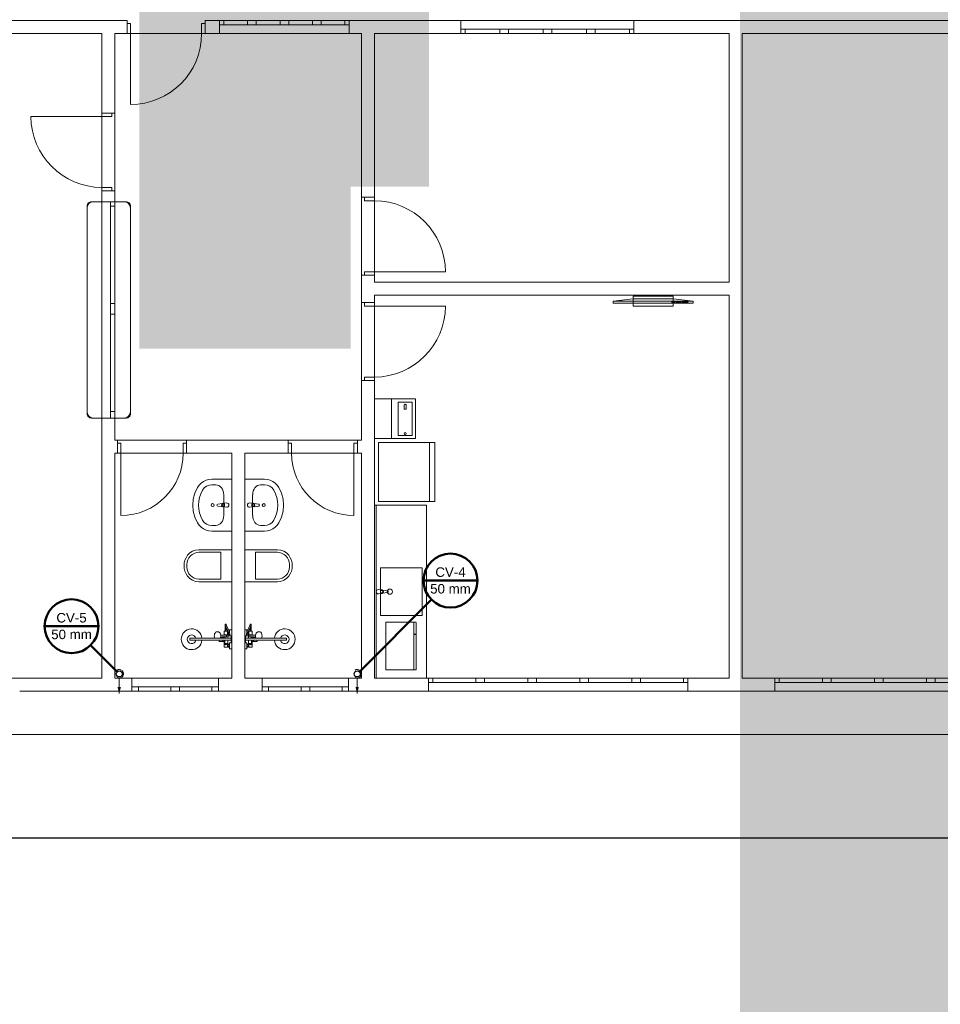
# Model space of a CAD drawing. Header units: millimetres. Extents: x -27714 to -5776, y 5810 to 9208.
# Tile 187 of 256: x -25300 to -25278, y 7075 to 7098. Entities that reach past the tile are written whole.
import ezdxf

# ---------------------------------------------------------------- set-up
doc = ezdxf.new("R2010")
doc.units = ezdxf.units.MM
doc.layers.add('CV-Condutos', color=1, linetype='Continuous', lineweight=13)
doc.layers.add('CV-Indicação coluna', color=5, linetype='Continuous', lineweight=50)
for name, color, linetype in [('HIDRO', 5, 'Continuous'), ('TEXTO', 7, 'Continuous'), ('TEXTO @ 10 (1)', 7, 'Continuous'), ('TEXTO @ 10 (2)', 7, 'Continuous'), ('TEXTO @ 100', 7, 'Continuous'), ('TEXTO @ 15', 7, 'Continuous'), ('TEXTO @ 20', 7, 'Continuous'), ('TEXTO @ 200', 7, 'Continuous'), ('TEXTO @ 25', 7, 'Continuous'), ('TEXTO @ 5', 7, 'Continuous'), ('TEXTO @ 7.5', 7, 'Continuous')]:
    doc.layers.add(name, color=color, linetype=linetype)
doc.styles.add('5', font='arial.ttf', dxfattribs={"height": 5})
doc.styles.add('Arial', font='arial.ttf')

# ---------------------------------------------------------------- blocks, each defined once
blk = doc.blocks.new('*U148')
at = {"layer": 'TEXTO @ 10 (1)', "style": '5'}
blk.add_text('PLANTA TÉRREO ESGOTO', height=50, dxfattribs=at).set_placement((-25304.028, 7024.968))
at = {"layer": 'TEXTO @ 15', "style": '5'}
blk.add_text('PLANTA TÉRREO ESGOTO', height=75, dxfattribs=at).set_placement((-25291.528, 7032.468))
blk = doc.blocks.new('SIMBOLO NOMENCLATURA')
at = {"linetype": 'Continuous'}
blk.add_line((0, 0), (250, 0), dxfattribs=at)
blk.add_circle((-30, 0), 30, dxfattribs=at)
blk = doc.blocks.new('*U151')
at = {"layer": 'TEXTO @ 10 (1)', "linetype": 'Continuous', "xscale": 2, "yscale": 2, "zscale": 2}
blk.add_blockref('SIMBOLO NOMENCLATURA', (-25312.564, 7079.25), dxfattribs=at)
at = {"layer": 'TEXTO @ 10 (2)', "linetype": 'Continuous', "xscale": 2, "yscale": 2, "zscale": 2}
blk.add_blockref('SIMBOLO NOMENCLATURA', (-25312.564, 7079.25), dxfattribs=at)
at = {"layer": 'TEXTO @ 100', "linetype": 'Continuous', "xscale": 20, "yscale": 20, "zscale": 20}
blk.add_blockref('SIMBOLO NOMENCLATURA', (-25312.564, 7079.25), dxfattribs=at)
at = {"layer": 'TEXTO @ 15', "linetype": 'Continuous', "xscale": 3, "yscale": 3, "zscale": 3}
blk.add_blockref('SIMBOLO NOMENCLATURA', (-25312.564, 7079.25), dxfattribs=at)
at = {"layer": 'TEXTO @ 20', "linetype": 'Continuous', "xscale": 4, "yscale": 4, "zscale": 4}
blk.add_blockref('SIMBOLO NOMENCLATURA', (-25312.564, 7079.25), dxfattribs=at)
at = {"layer": 'TEXTO @ 200', "linetype": 'Continuous', "xscale": 40, "yscale": 40, "zscale": 40}
blk.add_blockref('SIMBOLO NOMENCLATURA', (-25312.564, 7079.25), dxfattribs=at)
at = {"layer": 'TEXTO @ 25', "linetype": 'Continuous', "xscale": 5, "yscale": 5, "zscale": 5}
blk.add_blockref('SIMBOLO NOMENCLATURA', (-25312.564, 7079.25), dxfattribs=at)
at = {"layer": 'TEXTO @ 5', "linetype": 'Continuous'}
blk.add_blockref('SIMBOLO NOMENCLATURA', (-25312.564, 7079.25), dxfattribs=at)
at = {"layer": 'TEXTO @ 7.5', "linetype": 'Continuous', "xscale": 1.5, "yscale": 1.5, "zscale": 1.5}
blk.add_blockref('SIMBOLO NOMENCLATURA', (-25312.564, 7079.25), dxfattribs=at)
blk = doc.blocks.new('*U152')
at = {"layer": 'TEXTO @ 10 (1)', "style": '5'}
blk.add_text('PLANTA COBERTURA ESGOTO', height=50, dxfattribs=at).set_placement((-25302.364, 7094.3))
at = {"layer": 'TEXTO @ 7.5', "style": '5'}
blk.add_text('PLANTA COBERTURA ESGOTO', height=37.5, dxfattribs=at).set_placement((-25301.114, 7090.55))
blk = doc.blocks.new('*U155')
at = {"layer": 'TEXTO @ 200', "linetype": 'Continuous', "xscale": 40, "yscale": 40, "zscale": 40}
blk.add_blockref('SIMBOLO NOMENCLATURA', (-23654.527, 7584.979), dxfattribs=at)
blk = doc.blocks.new('*U159')
at = {"layer": 'TEXTO @ 200', "linetype": 'Continuous', "xscale": 40, "yscale": 40, "zscale": 40}
blk.add_blockref('SIMBOLO NOMENCLATURA', (-23783.068, 7189.489), dxfattribs=at)

msp = doc.modelspace()

# ---------------------------------------------------------------- hatches: boundary and pattern name
at = {"layer": 'CV-Condutos', "linetype": 'Continuous'}
for points in [[(-25297.2793, 7082.587), (-25297.2405, 7082.7319), (-25297.3181, 7082.7319)], [(-25291.7793, 7082.587), (-25291.7405, 7082.7319), (-25291.8181, 7082.7319)]]:
    msp.add_hatch(color=256, dxfattribs=at).paths.add_polyline_path(points)

# ---------------------------------------------------------------- linework, layer by layer
at = {"color": 7, "linetype": 'Continuous', "lineweight": 0}
for p, q in [((-25297.0948, 7098.137), (-25305.3784, 7098.137)), ((-25297.0948, 7098.137), (-25297.1688, 7098.137)), ((-25297.0948, 7097.837), (-25297.0948, 7098.137)), ((-25297.0948, 7098.137), (-25297.0948, 7097.837)), ((-25297.0148, 7098.067), (-25297.0948, 7098.067)), ((-25297.0148, 7098.067), (-25297.0148, 7096.197)), ((-25295.2948, 7098.067), (-25295.3748, 7098.067)), ((-25295.3748, 7098.067), (-25295.3748, 7097.837)), ((-25295.2948, 7097.837), (-25295.2948, 7098.137)), ((-25295.2948, 7097.837), (-25295.2948, 7098.137)), ((-25277.8155, 7098.137), (-25295.2948, 7098.137)), ((-25294.9619, 7098.137), (-25294.9619, 7097.837)), ((-25294.9619, 7098.137), (-25294.9619, 7097.837)), ((-25291.9619, 7098.037), (-25294.9619, 7098.037)), ((-25294.8619, 7098.137), (-25294.8619, 7098.037)), ((-25294.3119, 7098.037), (-25294.3119, 7098.137)), ((-25294.1119, 7098.137), (-25294.1119, 7098.037)), ((-25293.5619, 7098.037), (-25293.5619, 7098.137)), ((-25293.3619, 7098.137), (-25293.3619, 7098.037)), ((-25292.8119, 7098.037), (-25292.8119, 7098.137)), ((-25292.6119, 7098.137), (-25292.6119, 7098.037)), ((-25292.0619, 7098.037), (-25292.0619, 7098.137)), ((-25291.9619, 7098.137), (-25291.9619, 7097.837)), ((-25291.9619, 7098.137), (-25291.9619, 7097.837)), ((-25289.3819, 7097.837), (-25289.3819, 7098.137)), ((-25289.3819, 7097.837), (-25289.3819, 7098.137)), ((-25285.3819, 7097.937), (-25289.3819, 7097.937)), ((-25289.2819, 7097.837), (-25289.2819, 7097.937)), ((-25288.4819, 7097.937), (-25288.4819, 7097.837)), ((-25288.2819, 7097.837), (-25288.2819, 7097.937)), ((-25287.4819, 7097.937), (-25287.4819, 7097.837)), ((-25287.2819, 7097.837), (-25287.2819, 7097.937)), ((-25286.4819, 7097.937), (-25286.4819, 7097.837)), ((-25286.2819, 7097.837), (-25286.2819, 7097.937)), ((-25285.4819, 7097.937), (-25285.4819, 7097.837)), ((-25285.3819, 7097.837), (-25285.3819, 7098.137)), ((-25285.3819, 7097.837), (-25285.3819, 7098.137)), ((-25297.6793, 7097.837), (-25297.6793, 7095.92)), ((-25297.3793, 7096), (-25297.3793, 7097.837)), ((-25297.0948, 7097.837), (-25297.1688, 7097.837)), ((-25295.3737, 7097.837), (-25291.9619, 7097.837)), ((-25295.2948, 7097.837), (-25295.2208, 7097.837)), ((-25291.3793, 7093.9715), (-25291.3793, 7097.837)), ((-25289.3819, 7097.837), (-25283.1793, 7097.837)), ((-25282.8793, 7097.837), (-25282.0793, 7097.837)), ((-25282.8793, 7095.437), (-25282.8793, 7097.837)), ((-25281.0024, 7097.837), (-25278.6024, 7097.837)), ((-25297.4493, 7095.92), (-25299.3193, 7095.92)), ((-25297.6793, 7096), (-25297.6793, 7096.074)), ((-25297.6793, 7096), (-25297.3793, 7096)), ((-25297.6793, 7096), (-25297.3793, 7096)), ((-25297.4493, 7095.92), (-25297.4493, 7096)), ((-25297.3793, 7096), (-25297.3793, 7096.074)), ((-25297.4493, 7094.28), (-25297.6793, 7094.28)), ((-25297.6793, 7094.28), (-25297.6793, 7093.9497)), ((-25297.6793, 7094.2), (-25297.6793, 7094.126)), ((-25297.6793, 7094.2), (-25297.3793, 7094.2)), ((-25297.6793, 7094.2), (-25297.3793, 7094.2)), ((-25297.4493, 7094.2), (-25297.4493, 7094.28)), ((-25297.3793, 7094.2), (-25297.3793, 7094.126)), ((-25291.6793, 7094.0515), (-25291.6793, 7094.1255)), ((-25291.3793, 7094.0515), (-25291.3793, 7094.1255)), ((-25282.8793, 7091.7426), (-25282.8793, 7094.1426)), ((-25297.88, 7093.9507), (-25297.16, 7093.9507)), ((-25297.3793, 7093.9497), (-25297.6793, 7093.9497)), ((-25297.3793, 7093.9497), (-25297.6793, 7093.9497)), ((-25297.6793, 7093.9497), (-25297.6793, 7082.937)), ((-25297.4793, 7088.9497), (-25297.4793, 7093.9497)), ((-25297.3793, 7093.8497), (-25297.4793, 7093.8497)), ((-25291.3793, 7094.0515), (-25291.6793, 7094.0515)), ((-25291.3793, 7094.0515), (-25291.6793, 7094.0515)), ((-25291.6093, 7094.0515), (-25291.6093, 7093.9715)), ((-25291.6093, 7093.9715), (-25291.3793, 7093.9715)), ((-25298.02, 7093.8107), (-25298.02, 7089.0907)), ((-25297.02, 7093.8107), (-25297.02, 7089.0907)), ((-25291.6793, 7092.2515), (-25291.6793, 7092.1775)), ((-25291.3793, 7092.2515), (-25291.6793, 7092.2515)), ((-25291.6793, 7091.6171), (-25291.6793, 7092.2515)), ((-25291.3793, 7092.2515), (-25291.6793, 7092.2515)), ((-25289.7393, 7092.3315), (-25291.6093, 7092.3315)), ((-25291.6093, 7092.3315), (-25291.6093, 7092.2515)), ((-25291.3793, 7092.2515), (-25291.3793, 7092.1775)), ((-25291.3793, 7091.787), (-25291.3793, 7091.5371)), ((-25297.4793, 7091.5997), (-25297.3793, 7091.5997)), ((-25291.6793, 7091.6171), (-25291.6793, 7091.6911)), ((-25291.3793, 7091.6171), (-25291.6793, 7091.6171)), ((-25291.3793, 7091.6171), (-25291.6793, 7091.6171)), ((-25291.6093, 7091.5371), (-25291.6093, 7091.6171)), ((-25291.3793, 7091.6171), (-25291.3793, 7091.6911)), ((-25285.4032, 7091.7018), (-25285.866, 7091.6518)), ((-25285.866, 7091.6518), (-25285.866, 7091.6018)), ((-25285.866, 7091.6518), (-25284.0149, 7091.6518)), ((-25285.866, 7091.6018), (-25284.0149, 7091.6018)), ((-25284.4777, 7091.7675), (-25285.4032, 7091.7675)), ((-25285.4032, 7091.7675), (-25285.4032, 7091.5361)), ((-25284.4777, 7091.7018), (-25285.4032, 7091.7018)), ((-25284.5085, 7091.6218), (-25284.5085, 7091.6343)), ((-25284.5085, 7091.6343), (-25284.4468, 7091.6343)), ((-25284.4468, 7091.6218), (-25284.5085, 7091.6218)), ((-25284.4777, 7091.5361), (-25284.4777, 7091.7675)), ((-25284.0149, 7091.6518), (-25284.4777, 7091.7018)), ((-25284.4468, 7091.6343), (-25284.4468, 7091.6218)), ((-25284.416, 7091.6218), (-25284.416, 7091.6343)), ((-25284.416, 7091.6343), (-25284.2926, 7091.6343)), ((-25284.2926, 7091.6218), (-25284.416, 7091.6218)), ((-25284.2926, 7091.6343), (-25284.2926, 7091.6218)), ((-25284.2617, 7091.6218), (-25284.2617, 7091.6343)), ((-25284.2617, 7091.6343), (-25284.1383, 7091.6343)), ((-25284.1383, 7091.6218), (-25284.2617, 7091.6218)), ((-25284.1383, 7091.6343), (-25284.1383, 7091.6218)), ((-25284.0149, 7091.6018), (-25284.0149, 7091.6518)), ((-25297.3793, 7091.3497), (-25297.4793, 7091.3497)), ((-25289.7393, 7091.5371), (-25291.6093, 7091.5371)), ((-25285.4032, 7091.5361), (-25284.4777, 7091.5361)), ((-25291.6793, 7089.8171), (-25291.6793, 7089.7431)), ((-25291.3793, 7089.8171), (-25291.6793, 7089.8171)), ((-25291.3793, 7089.8171), (-25291.6793, 7089.8171)), ((-25291.6093, 7089.8171), (-25291.6093, 7089.8971)), ((-25291.6093, 7089.8971), (-25291.3793, 7089.8971)), ((-25291.3793, 7089.8171), (-25291.3793, 7089.7431)), ((-25297.4793, 7089.0997), (-25297.3793, 7089.0997)), ((-25297.16, 7088.9507), (-25297.88, 7088.9507)), ((-25297.3793, 7088.9497), (-25297.6793, 7088.9497)), ((-25297.3793, 7088.9497), (-25297.6793, 7088.9497)), ((-25297.3205, 7088.437), (-25297.3793, 7088.437)), ((-25297.3205, 7088.437), (-25297.3793, 7088.437)), ((-25297.3205, 7088.137), (-25297.3205, 7088.437)), ((-25297.3205, 7088.137), (-25297.3205, 7088.437)), ((-25297.2405, 7088.367), (-25297.3205, 7088.367)), ((-25297.2405, 7088.367), (-25297.2405, 7086.697)), ((-25295.7205, 7088.367), (-25295.8005, 7088.367)), ((-25295.8005, 7088.367), (-25295.8005, 7088.137)), ((-25295.7205, 7088.437), (-25295.6465, 7088.437)), ((-25295.7205, 7088.137), (-25295.7205, 7088.437)), ((-25295.7205, 7088.137), (-25295.7205, 7088.437)), ((-25293.3759, 7088.437), (-25295.7205, 7088.437)), ((-25293.3749, 7088.437), (-25293.4489, 7088.437)), ((-25293.3749, 7088.137), (-25293.3749, 7088.437)), ((-25293.3749, 7088.137), (-25293.3749, 7088.437)), ((-25293.3749, 7088.367), (-25293.2949, 7088.367)), ((-25293.2949, 7088.367), (-25293.2949, 7088.137)), ((-25291.8549, 7088.367), (-25291.7749, 7088.367)), ((-25291.8549, 7088.367), (-25291.8549, 7086.697)), ((-25291.7749, 7088.437), (-25291.7009, 7088.437)), ((-25291.7749, 7088.137), (-25291.7749, 7088.437)), ((-25291.7749, 7088.137), (-25291.7749, 7088.437)), ((-25289.987, 7088.3818), (-25291.287, 7088.3818)), ((-25291.287, 7088.3818), (-25291.287, 7087.0218)), ((-25290.107, 7087.0218), (-25290.107, 7088.3818)), ((-25289.987, 7087.0218), (-25289.987, 7088.3818)), ((-25297.3205, 7088.137), (-25297.3793, 7088.137)), ((-25297.2405, 7088.137), (-25297.3793, 7088.137)), ((-25295.8005, 7088.137), (-25294.6793, 7088.137)), ((-25295.7205, 7088.137), (-25295.6465, 7088.137)), ((-25293.3749, 7088.137), (-25293.4489, 7088.137)), ((-25291.6793, 7088.137), (-25291.8549, 7088.137)), ((-25291.7749, 7088.137), (-25291.7009, 7088.137)), ((-25291.287, 7087.0218), (-25289.987, 7087.0218)), ((-25291.3793, 7082.937), (-25291.3793, 7086.937)), ((-25290.1793, 7086.937), (-25291.3793, 7086.937)), ((-25291.3393, 7082.937), (-25291.3393, 7086.937)), ((-25290.1793, 7082.937), (-25290.1793, 7086.937)), ((-25290.4291, 7084.2301), (-25291.1163, 7084.2301)), ((-25291.1163, 7084.2301), (-25291.1163, 7083.1301)), ((-25291.1163, 7084.2301), (-25290.4291, 7084.2301)), ((-25291.1163, 7084.2301), (-25291.1163, 7083.1301)), ((-25290.4698, 7084.2301), (-25290.4698, 7083.1301)), ((-25290.4269, 7084.2299), (-25290.4291, 7084.2301)), ((-25290.4291, 7084.2301), (-25290.4263, 7084.2298)), ((-25290.4247, 7084.2293), (-25290.4269, 7084.2299)), ((-25290.4263, 7084.2298), (-25290.4235, 7084.2288)), ((-25290.4227, 7084.2283), (-25290.4247, 7084.2293)), ((-25290.4235, 7084.2288), (-25290.4211, 7084.2272)), ((-25290.4209, 7084.2269), (-25290.4227, 7084.2283)), ((-25290.4211, 7084.2272), (-25290.4191, 7084.225)), ((-25290.4193, 7084.2252), (-25290.4209, 7084.2269)), ((-25290.418, 7084.2233), (-25290.4193, 7084.2252)), ((-25290.4191, 7084.225), (-25290.4175, 7084.2224)), ((-25290.417, 7084.2211), (-25290.418, 7084.2233)), ((-25290.4175, 7084.2224), (-25290.4166, 7084.2195)), ((-25290.4165, 7084.2188), (-25290.417, 7084.2211)), ((-25290.4166, 7084.2195), (-25290.4163, 7084.2165)), ((-25290.4163, 7084.2165), (-25290.4165, 7084.2188)), ((-25290.4163, 7083.1438), (-25290.4163, 7084.2165)), ((-25290.4163, 7084.2165), (-25290.4163, 7083.9543)), ((-25290.4163, 7083.9543), (-25290.4698, 7083.9543)), ((-25290.4163, 7083.9452), (-25290.4698, 7083.9452)), ((-25290.4163, 7083.9452), (-25290.4163, 7083.1438)), ((-25290.4263, 7083.1305), (-25290.4235, 7083.1315)), ((-25290.4247, 7083.131), (-25290.4227, 7083.132)), ((-25290.4235, 7083.1315), (-25290.4211, 7083.1331)), ((-25290.4227, 7083.132), (-25290.4209, 7083.1333)), ((-25290.4211, 7083.1331), (-25290.4191, 7083.1353)), ((-25290.4209, 7083.1333), (-25290.4193, 7083.135)), ((-25290.4193, 7083.135), (-25290.418, 7083.137)), ((-25290.4191, 7083.1353), (-25290.4175, 7083.1379)), ((-25290.418, 7083.137), (-25290.417, 7083.1391)), ((-25290.4175, 7083.1379), (-25290.4166, 7083.1408)), ((-25290.417, 7083.1391), (-25290.4165, 7083.1414)), ((-25290.4166, 7083.1408), (-25290.4163, 7083.1438)), ((-25290.4165, 7083.1414), (-25290.4163, 7083.1438)), ((-25297.6793, 7082.937), (-25306.6793, 7082.937)), ((-25294.6793, 7082.937), (-25297.3793, 7082.937)), ((-25296.9867, 7082.637), (-25296.9867, 7082.937)), ((-25296.9867, 7082.637), (-25296.9867, 7082.937)), ((-25294.9867, 7082.637), (-25294.9867, 7082.937)), ((-25294.9867, 7082.637), (-25294.9867, 7082.937)), ((-25293.9761, 7082.637), (-25293.9761, 7082.937)), ((-25291.9761, 7082.937), (-25293.9761, 7082.937)), ((-25293.9761, 7082.637), (-25293.9761, 7082.937)), ((-25291.9761, 7082.637), (-25291.9761, 7082.937)), ((-25291.9761, 7082.637), (-25291.9761, 7082.937)), ((-25290.1793, 7082.937), (-25291.3793, 7082.937)), ((-25291.1163, 7083.1301), (-25290.4291, 7083.1301)), ((-25291.1163, 7083.1301), (-25290.4291, 7083.1301)), ((-25290.4291, 7083.1301), (-25290.4263, 7083.1305)), ((-25290.4291, 7083.1301), (-25290.4269, 7083.1303)), ((-25290.4269, 7083.1303), (-25290.4247, 7083.131)), ((-25290.134, 7082.937), (-25290.134, 7082.637)), ((-25290.134, 7082.937), (-25284.134, 7082.937)), ((-25290.134, 7082.937), (-25290.134, 7082.637)), ((-25290.034, 7082.937), (-25290.034, 7082.837)), ((-25289.034, 7082.837), (-25289.034, 7082.937)), ((-25288.834, 7082.937), (-25288.834, 7082.837)), ((-25287.834, 7082.837), (-25287.834, 7082.937)), ((-25287.634, 7082.937), (-25287.634, 7082.837)), ((-25286.634, 7082.837), (-25286.634, 7082.937)), ((-25286.434, 7082.937), (-25286.434, 7082.837)), ((-25285.434, 7082.837), (-25285.434, 7082.937)), ((-25285.234, 7082.937), (-25285.234, 7082.837)), ((-25284.234, 7082.837), (-25284.234, 7082.937)), ((-25284.134, 7082.937), (-25284.134, 7082.637)), ((-25284.134, 7082.937), (-25284.134, 7082.637)), ((-25276.1239, 7082.937), (-25282.8793, 7082.937)), ((-25282.1239, 7082.937), (-25282.1239, 7082.637)), ((-25282.1239, 7082.937), (-25282.1239, 7082.637)), ((-25282.0239, 7082.937), (-25282.0239, 7082.837)), ((-25281.0239, 7082.837), (-25281.0239, 7082.937)), ((-25280.8239, 7082.937), (-25280.8239, 7082.837)), ((-25279.8239, 7082.837), (-25279.8239, 7082.937)), ((-25279.6239, 7082.937), (-25279.6239, 7082.837)), ((-25278.6239, 7082.837), (-25278.6239, 7082.937)), ((-25278.4239, 7082.937), (-25278.4239, 7082.837)), ((-25296.9867, 7082.737), (-25294.9867, 7082.737)), ((-25296.8367, 7082.737), (-25296.8367, 7082.637)), ((-25296.0867, 7082.637), (-25296.0867, 7082.737)), ((-25295.8867, 7082.737), (-25295.8867, 7082.637)), ((-25295.1367, 7082.637), (-25295.1367, 7082.737)), ((-25291.9761, 7082.737), (-25293.9761, 7082.737)), ((-25293.8261, 7082.637), (-25293.8261, 7082.737)), ((-25293.0761, 7082.737), (-25293.0761, 7082.637)), ((-25292.8761, 7082.637), (-25292.8761, 7082.737)), ((-25292.1261, 7082.737), (-25292.1261, 7082.637)), ((-25284.134, 7082.837), (-25290.134, 7082.837)), ((-25276.1239, 7082.837), (-25282.1239, 7082.837)), ((-25296.9867, 7082.637), (-25293.9761, 7082.637)), ((-25291.9761, 7082.637), (-25293.9761, 7082.637)), ((-25290.134, 7082.637), (-25284.134, 7082.637))]:
    msp.add_line(p, q, dxfattribs=at)
at = {"color": 83, "linetype": 'Continuous', "lineweight": 0}
for points in [[(-25306.6793, 7097.837), (-25306.6793, 7082.937), (-25297.6793, 7082.937), (-25297.6793, 7097.837)], [(-25297.3793, 7097.837), (-25297.3793, 7088.437), (-25291.6793, 7088.437), (-25291.6793, 7097.837)], [(-25291.3793, 7097.837), (-25291.3793, 7092.087), (-25283.1793, 7092.087), (-25283.1793, 7097.837)], [(-25282.8793, 7097.837), (-25282.8793, 7082.937), (-25275.4793, 7082.937), (-25275.4793, 7097.837)], [(-25291.3793, 7091.787), (-25291.3793, 7082.937), (-25283.1793, 7082.937), (-25283.1793, 7091.787)], [(-25297.3793, 7088.137), (-25297.3793, 7082.937), (-25294.6793, 7082.937), (-25294.6793, 7088.137)], [(-25294.3793, 7088.137), (-25294.3793, 7082.937), (-25291.6793, 7082.937), (-25291.6793, 7088.137)]]:
    msp.add_lwpolyline(points, close=True, dxfattribs=at)
at = {"color": 7, "linetype": 'Continuous', "lineweight": 0}
for points in [[(-25300.1784, 7097.837), (-25297.6793, 7097.837)], [(-25297.3793, 7097.837), (-25297.0148, 7097.837)], [(-25291.9619, 7097.837), (-25291.6793, 7097.837)], [(-25291.6793, 7097.837), (-25291.6793, 7094.0515)], [(-25291.3793, 7097.837), (-25289.3819, 7097.837)], [(-25283.1793, 7097.837), (-25283.1793, 7092.087)], [(-25282.8793, 7097.837), (-25277.7355, 7097.837)], [(-25282.8793, 7082.937), (-25282.8793, 7097.837)], [(-25297.3793, 7093.9497), (-25297.3793, 7094.2)], [(-25297.3793, 7088.437), (-25297.3793, 7093.9497)], [(-25291.3793, 7092.087), (-25291.3793, 7092.3315)], [(-25283.1793, 7092.087), (-25291.3793, 7092.087)], [(-25291.3793, 7091.787), (-25283.1793, 7091.787)], [(-25283.1793, 7091.787), (-25283.1793, 7082.937)], [(-25291.6793, 7089.8171), (-25291.6793, 7088.437)], [(-25291.3793, 7082.937), (-25291.3793, 7089.8971)], [(-25291.6793, 7088.437), (-25291.7749, 7088.437)], [(-25297.3793, 7082.937), (-25297.3793, 7088.137)], [(-25294.6793, 7088.137), (-25294.6793, 7082.937)], [(-25294.3793, 7082.937), (-25294.3793, 7088.137)], [(-25294.3793, 7088.137), (-25293.2949, 7088.137)], [(-25291.6793, 7088.137), (-25291.6793, 7082.937)], [(-25293.9761, 7082.937), (-25294.3793, 7082.937)], [(-25291.6793, 7082.937), (-25291.9761, 7082.937)], [(-25290.134, 7082.937), (-25291.3793, 7082.937)], [(-25283.1793, 7082.937), (-25284.134, 7082.937)], [(-25230.7793, 7082.637), (-25230.7793, 7081.637), (-25306.9793, 7081.637), (-25306.9793, 7082.637)], [(-25299.5793, 7082.637), (-25296.9867, 7082.637)], [(-25291.9761, 7082.637), (-25290.134, 7082.637)], [(-25284.134, 7082.637), (-25276.1239, 7082.637)]]:
    msp.add_lwpolyline(points, dxfattribs=at)
at = {"color": 83, "linetype": 'Continuous', "lineweight": 0}
msp.add_lwpolyline([(-25298.02, 7093.8507), (-25298.02, 7089.0507, 0.4142136), (-25297.92, 7088.9507), (-25297.92, 7088.9507), (-25297.12, 7088.9507, 0.4142136), (-25297.02, 7089.0507), (-25297.02, 7089.0507), (-25297.02, 7093.8507, 0.4142136), (-25297.12, 7093.9507), (-25297.12, 7093.9507), (-25297.92, 7093.9507, 0.4142136), (-25298.02, 7093.8507), (-25298.02, 7093.8507)], format="xyb", dxfattribs=at)
for centre in [(-25297.2793, 7083.037), (-25291.7793, 7083.037)]:
    msp.add_circle(centre, 0.071)
at = {"color": 7, "linetype": 'Continuous', "lineweight": 0}
for centre, radius, start, end in [((-25297.0148, 7097.837), 1.64, 270, 0), ((-25297.6793, 7095.92), 1.64, 180, 270), ((-25297.88, 7093.8107), 0.14, 90, 180), ((-25297.16, 7093.8107), 0.14, 0, 90), ((-25291.3793, 7092.3315), 1.64, 0, 90), ((-25291.3793, 7091.5371), 1.64, 270, 0), ((-25297.88, 7089.0907), 0.14, 180, 270), ((-25297.16, 7089.0907), 0.14, 270, 0), ((-25297.2405, 7088.137), 1.44, 270, 0), ((-25291.8549, 7088.137), 1.44, 180, 270)]:
    msp.add_arc(centre, radius, start, end, dxfattribs=at)
at = {"layer": 'CV-Condutos'}
for points in [[(-25297.3293, 7082.9504), (-25297.3153, 7082.9437), (-25297.3005, 7082.9393), (-25297.2851, 7082.9372), (-25297.2696, 7082.9375), (-25297.2543, 7082.9402), (-25297.2397, 7082.9452), (-25297.226, 7082.9524), (-25297.2135, 7082.9617), (-25297.2027, 7082.9727), (-25297.1937, 7082.9853), (-25297.1867, 7082.9992), (-25297.182, 7083.0139), (-25297.1796, 7083.0293), (-25297.1796, 7083.0448), (-25297.182, 7083.0601), (-25297.1867, 7083.0748), (-25297.1937, 7083.0887), (-25297.2027, 7083.1013), (-25297.2135, 7083.1123), (-25297.226, 7083.1216), (-25297.2397, 7083.1288), (-25297.2543, 7083.1338), (-25297.2696, 7083.1365), (-25297.2851, 7083.1368), (-25297.3005, 7083.1347), (-25297.3153, 7083.1303), (-25297.3293, 7083.1236)], [(-25291.8293, 7082.9504), (-25291.8153, 7082.9437), (-25291.8005, 7082.9393), (-25291.7851, 7082.9372), (-25291.7696, 7082.9375), (-25291.7543, 7082.9402), (-25291.7397, 7082.9452), (-25291.726, 7082.9524), (-25291.7135, 7082.9617), (-25291.7027, 7082.9727), (-25291.6937, 7082.9853), (-25291.6867, 7082.9992), (-25291.682, 7083.0139), (-25291.6796, 7083.0293), (-25291.6796, 7083.0448), (-25291.682, 7083.0601), (-25291.6867, 7083.0748), (-25291.6937, 7083.0887), (-25291.7027, 7083.1013), (-25291.7135, 7083.1123), (-25291.726, 7083.1216), (-25291.7397, 7083.1288), (-25291.7543, 7083.1338), (-25291.7696, 7083.1365), (-25291.7851, 7083.1368), (-25291.8005, 7083.1347), (-25291.8153, 7083.1303), (-25291.8293, 7083.1236)], [(-25297.2793, 7082.937), (-25297.2793, 7082.587)], [(-25291.7793, 7082.937), (-25291.7793, 7082.587)]]:
    msp.add_lwpolyline(points, dxfattribs=at)
at = {"layer": 'CV-Indicação coluna'}
for p, q in [((-25290.2464, 7085.1934), (-25288.9993, 7085.1934)), ((-25290.0638, 7084.7525), (-25291.7291, 7083.0872)), ((-25299.0048, 7084.1389), (-25297.7576, 7084.1389)), ((-25297.9402, 7083.6979), (-25297.3295, 7083.0872))]:
    msp.add_line(p, q, dxfattribs=at)
for centre in [(-25289.6228, 7085.1934), (-25298.3812, 7084.1389)]:
    msp.add_circle(centre, 0.6236, dxfattribs=at)
at = {"layer": 'HIDRO', "linetype": 'Continuous', "lineweight": 0}
for p, q in [((-25290.4331, 7089.3914), (-25291.3793, 7089.3914)), ((-25291.3793, 7089.3914), (-25291.3793, 7088.4738)), ((-25290.9824, 7089.3914), (-25290.9824, 7088.4738)), ((-25290.83, 7089.3152), (-25290.83, 7088.55)), ((-25290.5093, 7089.3152), (-25290.83, 7089.3152)), ((-25290.5093, 7088.55), (-25290.5093, 7089.3152)), ((-25290.4331, 7088.4738), (-25290.4331, 7089.3914)), ((-25290.6893, 7089.2592), (-25290.6924, 7089.2494)), ((-25290.6924, 7089.2494), (-25290.6924, 7089.1536)), ((-25290.6924, 7089.1536), (-25290.647, 7089.1536)), ((-25290.6812, 7089.2662), (-25290.6893, 7089.2592)), ((-25290.6697, 7089.2687), (-25290.6812, 7089.2662)), ((-25290.6582, 7089.2662), (-25290.6697, 7089.2687)), ((-25290.6501, 7089.2592), (-25290.6582, 7089.2662)), ((-25290.647, 7089.2494), (-25290.6501, 7089.2592)), ((-25290.647, 7089.1536), (-25290.647, 7089.2494)), ((-25291.3793, 7088.4738), (-25290.4331, 7088.4738)), ((-25290.83, 7088.55), (-25290.5093, 7088.55)), ((-25295.3861, 7087.448), (-25295.3312, 7087.486)), ((-25295.3312, 7087.486), (-25295.2702, 7087.514)), ((-25295.2702, 7087.514), (-25295.2049, 7087.5312)), ((-25295.2049, 7087.5312), (-25295.1375, 7087.537)), ((-25295.1375, 7087.537), (-25294.6793, 7087.537)), ((-25294.6793, 7087.537), (-25294.6793, 7086.337)), ((-25293.9211, 7087.537), (-25294.3793, 7087.537)), ((-25294.3793, 7087.537), (-25294.3793, 7086.337)), ((-25293.8537, 7087.5312), (-25293.9211, 7087.537)), ((-25293.7884, 7087.514), (-25293.8537, 7087.5312)), ((-25293.7273, 7087.486), (-25293.7884, 7087.514)), ((-25293.6725, 7087.448), (-25293.7273, 7087.486)), ((-25295.5304, 7087.217), (-25295.4705, 7087.3473)), ((-25295.4705, 7087.3473), (-25295.433, 7087.4013)), ((-25295.433, 7087.4013), (-25295.3861, 7087.448)), ((-25295.0458, 7087.4066), (-25295.1375, 7087.4066)), ((-25294.0127, 7087.4066), (-25293.9211, 7087.4066)), ((-25293.6256, 7087.4013), (-25293.6725, 7087.448)), ((-25293.5881, 7087.3473), (-25293.6256, 7087.4013)), ((-25293.5282, 7087.217), (-25293.5881, 7087.3473)), ((-25295.5793, 7086.937), (-25295.567, 7087.0789)), ((-25295.567, 7087.0789), (-25295.5304, 7087.217)), ((-25294.8639, 7087.1747), (-25294.8639, 7086.6993)), ((-25294.1947, 7087.1747), (-25294.1947, 7086.6993)), ((-25293.4916, 7087.0789), (-25293.5282, 7087.217)), ((-25293.4793, 7086.937), (-25293.4916, 7087.0789)), ((-25295.567, 7086.7951), (-25295.5793, 7086.937)), ((-25295.5304, 7086.657), (-25295.567, 7086.7951)), ((-25295.0027, 7086.9592), (-25294.8969, 7086.9725)), ((-25294.8969, 7086.9015), (-25295.0027, 7086.9148)), ((-25294.8778, 7086.979), (-25294.7939, 7086.987)), ((-25294.7939, 7086.887), (-25294.8778, 7086.895)), ((-25294.8437, 7086.9642), (-25294.8735, 7086.9642)), ((-25294.8735, 7086.9098), (-25294.8437, 7086.9098)), ((-25294.8437, 7086.9098), (-25294.8437, 7086.9642)), ((-25294.1807, 7086.979), (-25294.2647, 7086.987)), ((-25294.2647, 7086.887), (-25294.1807, 7086.895)), ((-25294.2148, 7086.9642), (-25294.1851, 7086.9642)), ((-25294.2148, 7086.9098), (-25294.2148, 7086.9642)), ((-25294.1851, 7086.9098), (-25294.2148, 7086.9098)), ((-25294.0559, 7086.9592), (-25294.1617, 7086.9725)), ((-25294.1617, 7086.9015), (-25294.0559, 7086.9148)), ((-25293.5282, 7086.657), (-25293.4916, 7086.7951)), ((-25293.4916, 7086.7951), (-25293.4793, 7086.937)), ((-25295.4705, 7086.5267), (-25295.5304, 7086.657)), ((-25293.5881, 7086.5267), (-25293.5282, 7086.657)), ((-25295.433, 7086.4727), (-25295.4705, 7086.5267)), ((-25295.3861, 7086.426), (-25295.433, 7086.4727)), ((-25295.3312, 7086.388), (-25295.3861, 7086.426)), ((-25295.2702, 7086.36), (-25295.3312, 7086.388)), ((-25295.2049, 7086.3428), (-25295.2702, 7086.36)), ((-25295.1375, 7086.337), (-25295.2049, 7086.3428)), ((-25295.0458, 7086.4674), (-25295.1375, 7086.4674)), ((-25294.6793, 7086.337), (-25295.1375, 7086.337)), ((-25294.3793, 7086.337), (-25293.9211, 7086.337)), ((-25294.0127, 7086.4674), (-25293.9211, 7086.4674)), ((-25293.9211, 7086.337), (-25293.8537, 7086.3428)), ((-25293.8537, 7086.3428), (-25293.7884, 7086.36)), ((-25293.7884, 7086.36), (-25293.7273, 7086.388)), ((-25293.7273, 7086.388), (-25293.6725, 7086.426)), ((-25293.6725, 7086.426), (-25293.6256, 7086.4727)), ((-25293.6256, 7086.4727), (-25293.5881, 7086.5267)), ((-25295.6475, 7085.8315), (-25295.5846, 7085.8727)), ((-25295.5846, 7085.8727), (-25295.514, 7085.8983)), ((-25295.514, 7085.8983), (-25295.4393, 7085.907)), ((-25295.4393, 7085.907), (-25294.6793, 7085.907)), ((-25294.6793, 7085.907), (-25294.6793, 7085.167)), ((-25293.6193, 7085.907), (-25294.3793, 7085.907)), ((-25294.3793, 7085.907), (-25294.3793, 7085.167)), ((-25293.5446, 7085.8983), (-25293.6193, 7085.907)), ((-25293.4739, 7085.8727), (-25293.5446, 7085.8983)), ((-25293.411, 7085.8315), (-25293.4739, 7085.8727)), ((-25295.7741, 7085.6011), (-25295.7588, 7085.6635)), ((-25295.7588, 7085.6635), (-25295.7336, 7085.7226)), ((-25295.7336, 7085.7226), (-25295.6993, 7085.777)), ((-25295.6993, 7085.777), (-25295.6475, 7085.8315)), ((-25295.4391, 7085.847), (-25294.9291, 7085.847)), ((-25294.9291, 7085.847), (-25294.9291, 7085.227)), ((-25293.6195, 7085.847), (-25294.1295, 7085.847)), ((-25294.1295, 7085.847), (-25294.1295, 7085.227)), ((-25293.3593, 7085.777), (-25293.411, 7085.8315)), ((-25293.325, 7085.7226), (-25293.3593, 7085.777)), ((-25293.2998, 7085.6635), (-25293.325, 7085.7226)), ((-25293.2845, 7085.6011), (-25293.2998, 7085.6635)), ((-25295.7793, 7085.537), (-25295.7741, 7085.6011)), ((-25295.7741, 7085.4729), (-25295.7793, 7085.537)), ((-25295.7588, 7085.4105), (-25295.7741, 7085.4729)), ((-25295.7336, 7085.3514), (-25295.7588, 7085.4105)), ((-25295.7177, 7085.5058), (-25295.7177, 7085.5682)), ((-25293.3409, 7085.5058), (-25293.3409, 7085.5682)), ((-25293.325, 7085.3514), (-25293.2998, 7085.4105)), ((-25293.2998, 7085.4105), (-25293.2845, 7085.4729)), ((-25293.2793, 7085.537), (-25293.2845, 7085.6011)), ((-25293.2845, 7085.4729), (-25293.2793, 7085.537)), ((-25290.2793, 7085.487), (-25291.2393, 7085.487)), ((-25291.2393, 7085.487), (-25291.2393, 7084.387)), ((-25290.2793, 7084.387), (-25290.2793, 7085.487)), ((-25295.6993, 7085.297), (-25295.7336, 7085.3514)), ((-25295.6475, 7085.2425), (-25295.6993, 7085.297)), ((-25295.5846, 7085.2013), (-25295.6475, 7085.2425)), ((-25295.514, 7085.1757), (-25295.5846, 7085.2013)), ((-25294.9291, 7085.227), (-25295.4391, 7085.227)), ((-25294.1295, 7085.227), (-25293.6195, 7085.227)), ((-25293.5446, 7085.1757), (-25293.4739, 7085.2013)), ((-25293.4739, 7085.2013), (-25293.411, 7085.2425)), ((-25293.411, 7085.2425), (-25293.3593, 7085.297)), ((-25293.3593, 7085.297), (-25293.325, 7085.3514)), ((-25295.4393, 7085.167), (-25295.514, 7085.1757)), ((-25294.6793, 7085.167), (-25295.4393, 7085.167)), ((-25294.3793, 7085.167), (-25293.6193, 7085.167)), ((-25293.6193, 7085.167), (-25293.5446, 7085.1757)), ((-25291.2054, 7084.979), (-25291.2893, 7084.987)), ((-25291.2395, 7084.9642), (-25291.2097, 7084.9642)), ((-25291.2395, 7084.9098), (-25291.2395, 7084.9642)), ((-25291.0805, 7084.9592), (-25291.1864, 7084.9725)), ((-25291.2893, 7084.887), (-25291.2054, 7084.895)), ((-25291.2097, 7084.9098), (-25291.2395, 7084.9098)), ((-25291.1864, 7084.9015), (-25291.0805, 7084.9148)), ((-25291.2393, 7084.387), (-25290.2793, 7084.387)), ((-25294.8323, 7084.023), (-25294.8323, 7084.175)), ((-25294.8316, 7084.171), (-25294.8323, 7084.175)), ((-25294.8316, 7084.171), (-25294.8228, 7084.1439)), ((-25294.8051, 7084.1031), (-25294.8228, 7084.1439)), ((-25294.8069, 7084.179), (-25294.7986, 7084.1533)), ((-25294.8063, 7084.1059), (-25294.8063, 7084.023)), ((-25294.7752, 7084.0508), (-25294.8051, 7084.1031)), ((-25294.7986, 7084.1533), (-25294.7819, 7084.1149)), ((-25294.7819, 7084.1149), (-25294.7515, 7084.0616)), ((-25294.7752, 7084.0508), (-25294.7544, 7083.9919)), ((-25294.7515, 7084.0616), (-25294.7294, 7083.999)), ((-25294.7313, 7084.055), (-25294.6793, 7084.055)), ((-25294.7313, 7084.0044), (-25294.7313, 7084.055)), ((-25294.6793, 7084.055), (-25294.6793, 7083.919)), ((-25294.3273, 7084.055), (-25294.3793, 7084.055)), ((-25294.3793, 7084.055), (-25294.3793, 7083.919)), ((-25294.307, 7084.0616), (-25294.3292, 7083.999)), ((-25294.3273, 7084.0044), (-25294.3273, 7084.055)), ((-25294.2767, 7084.1149), (-25294.307, 7084.0616)), ((-25294.2833, 7084.0508), (-25294.3042, 7083.9919)), ((-25294.2833, 7084.0508), (-25294.2535, 7084.1031)), ((-25294.26, 7084.1533), (-25294.2767, 7084.1149)), ((-25294.2516, 7084.179), (-25294.26, 7084.1533)), ((-25294.2535, 7084.1031), (-25294.2358, 7084.1439)), ((-25294.2523, 7084.1059), (-25294.2523, 7084.023)), ((-25294.2269, 7084.171), (-25294.2358, 7084.1439)), ((-25294.2269, 7084.171), (-25294.2263, 7084.175)), ((-25294.2263, 7084.023), (-25294.2263, 7084.175)), ((-25294.6953, 7083.861), (-25295.6493, 7083.861)), ((-25295.6493, 7083.813), (-25295.6493, 7083.861)), ((-25295.0811, 7083.911), (-25295.0791, 7083.9369)), ((-25295.0791, 7083.8851), (-25295.0811, 7083.911)), ((-25295.0791, 7083.9369), (-25295.0734, 7083.961)), ((-25295.0734, 7083.861), (-25295.0791, 7083.8851)), ((-25295.0734, 7083.961), (-25295.0643, 7083.9817)), ((-25295.0643, 7083.9817), (-25295.0524, 7083.9976)), ((-25295.0524, 7083.9976), (-25295.0385, 7084.0076)), ((-25295.0385, 7084.0076), (-25295.0237, 7084.011)), ((-25295.0237, 7084.011), (-25295.0024, 7084.011)), ((-25295.0024, 7084.011), (-25294.996, 7084.01)), ((-25294.996, 7084.01), (-25294.9813, 7084.0066)), ((-25294.9813, 7084.0066), (-25294.9759, 7084.0037)), ((-25294.9759, 7084.0037), (-25294.9626, 7083.9941)), ((-25294.9641, 7083.8611), (-25294.964, 7083.861)), ((-25294.9626, 7083.9941), (-25294.9589, 7083.99)), ((-25294.9589, 7083.99), (-25294.948, 7083.9755)), ((-25294.948, 7083.9755), (-25294.9397, 7083.9566)), ((-25294.9397, 7083.8654), (-25294.9416, 7083.861)), ((-25294.9397, 7083.9566), (-25294.937, 7083.9463)), ((-25294.937, 7083.8758), (-25294.9397, 7083.8654)), ((-25294.937, 7083.9463), (-25294.9329, 7083.9292)), ((-25294.9329, 7083.8928), (-25294.937, 7083.8758)), ((-25294.936, 7083.861), (-25294.9359, 7083.8611)), ((-25294.8553, 7083.887), (-25294.9343, 7083.887)), ((-25294.9338, 7083.933), (-25294.8974, 7083.932)), ((-25294.9338, 7083.889), (-25294.8974, 7083.89)), ((-25294.9329, 7083.9292), (-25294.9316, 7083.911)), ((-25294.9316, 7083.911), (-25294.9329, 7083.8928)), ((-25294.8974, 7083.932), (-25294.8129, 7083.931)), ((-25294.8974, 7083.89), (-25294.8129, 7083.891)), ((-25294.8853, 7083.887), (-25294.8853, 7083.861)), ((-25294.8553, 7084.023), (-25294.7753, 7084.023)), ((-25294.8553, 7083.9315), (-25294.8553, 7084.023)), ((-25294.8553, 7083.8905), (-25294.8553, 7083.861)), ((-25294.8393, 7083.937), (-25294.8393, 7083.9313)), ((-25294.8393, 7083.937), (-25294.7673, 7083.937)), ((-25294.8393, 7083.8907), (-25294.8393, 7083.861)), ((-25294.8097, 7083.9305), (-25294.8129, 7083.931)), ((-25294.8129, 7083.891), (-25294.8097, 7083.8915)), ((-25294.8066, 7083.9291), (-25294.8097, 7083.9305)), ((-25294.8097, 7083.8915), (-25294.8066, 7083.8929)), ((-25294.804, 7083.9269), (-25294.8066, 7083.9291)), ((-25294.8066, 7083.8929), (-25294.804, 7083.8951)), ((-25294.802, 7083.924), (-25294.804, 7083.9269)), ((-25294.804, 7083.8951), (-25294.802, 7083.898)), ((-25294.8007, 7083.9206), (-25294.802, 7083.924)), ((-25294.802, 7083.898), (-25294.8007, 7083.9014)), ((-25294.8008, 7083.921), (-25294.7985, 7083.9162)), ((-25294.8008, 7083.921), (-25294.8008, 7083.921)), ((-25294.7985, 7083.9058), (-25294.8008, 7083.901)), ((-25294.8008, 7083.901), (-25294.8008, 7083.901)), ((-25294.8003, 7083.917), (-25294.8007, 7083.9206)), ((-25294.8007, 7083.9014), (-25294.8003, 7083.905)), ((-25294.8003, 7083.905), (-25294.8003, 7083.917)), ((-25294.7985, 7083.9162), (-25294.7977, 7083.911)), ((-25294.7977, 7083.911), (-25294.7985, 7083.9058)), ((-25294.7753, 7084.023), (-25294.7753, 7083.937)), ((-25294.7753, 7084.015), (-25294.7626, 7084.015)), ((-25294.7593, 7083.959), (-25294.7753, 7083.959)), ((-25294.7673, 7083.937), (-25294.7673, 7083.8982)), ((-25294.7673, 7083.9259), (-25294.7492, 7083.9333)), ((-25294.7317, 7083.9126), (-25294.7673, 7083.8979)), ((-25294.7673, 7083.8979), (-25294.7673, 7083.861)), ((-25294.7593, 7083.951), (-25294.7593, 7084.0058)), ((-25294.759, 7084.005), (-25294.7593, 7084.005)), ((-25294.75, 7083.969), (-25294.7593, 7083.969)), ((-25294.7465, 7083.951), (-25294.7593, 7083.951)), ((-25294.7544, 7083.9919), (-25294.747, 7083.9537)), ((-25294.7492, 7083.9333), (-25294.7465, 7083.9506)), ((-25294.747, 7083.9537), (-25294.7465, 7083.9506)), ((-25294.7379, 7084.023), (-25294.7313, 7084.023)), ((-25294.7295, 7083.914), (-25294.7317, 7083.9126)), ((-25294.7303, 7084.0013), (-25294.7303, 7084.0012)), ((-25294.7277, 7083.9157), (-25294.7295, 7083.914)), ((-25294.7294, 7083.999), (-25294.7203, 7083.9514)), ((-25294.7263, 7083.9177), (-25294.7277, 7083.9157)), ((-25294.7253, 7083.9201), (-25294.7263, 7083.9177)), ((-25294.6793, 7083.919), (-25294.7257, 7083.919)), ((-25294.7247, 7083.9225), (-25294.7253, 7083.9201)), ((-25294.7204, 7083.9489), (-25294.7247, 7083.9225)), ((-25294.7203, 7083.9514), (-25294.7204, 7083.9489)), ((-25294.6953, 7083.757), (-25294.6953, 7083.917)), ((-25294.6953, 7083.917), (-25294.6793, 7083.917)), ((-25294.6793, 7083.917), (-25294.6793, 7083.757)), ((-25294.3793, 7083.919), (-25294.3329, 7083.919)), ((-25294.3633, 7083.917), (-25294.3793, 7083.917)), ((-25294.3793, 7083.917), (-25294.3793, 7083.757)), ((-25294.3633, 7083.757), (-25294.3633, 7083.917)), ((-25293.4093, 7083.861), (-25294.3633, 7083.861)), ((-25294.3292, 7083.999), (-25294.3383, 7083.9514)), ((-25294.3383, 7083.9514), (-25294.3382, 7083.9489)), ((-25294.3382, 7083.9489), (-25294.3339, 7083.9225)), ((-25294.3339, 7083.9225), (-25294.3333, 7083.9201)), ((-25294.3333, 7083.9201), (-25294.3323, 7083.9177)), ((-25294.3323, 7083.9177), (-25294.3309, 7083.9157)), ((-25294.3309, 7083.9157), (-25294.329, 7083.914)), ((-25294.329, 7083.914), (-25294.3269, 7083.9126)), ((-25294.3283, 7084.0013), (-25294.3283, 7084.0012)), ((-25294.3207, 7084.023), (-25294.3273, 7084.023)), ((-25294.3269, 7083.9126), (-25294.2913, 7083.8979)), ((-25294.3116, 7083.9537), (-25294.3121, 7083.9506)), ((-25294.3093, 7083.9333), (-25294.3121, 7083.9506)), ((-25294.312, 7083.951), (-25294.2993, 7083.951)), ((-25294.3042, 7083.9919), (-25294.3116, 7083.9537)), ((-25294.2913, 7083.9259), (-25294.3093, 7083.9333)), ((-25294.3086, 7083.969), (-25294.2993, 7083.969)), ((-25294.2996, 7084.005), (-25294.2993, 7084.005)), ((-25294.2993, 7083.951), (-25294.2993, 7084.0058)), ((-25294.2993, 7083.959), (-25294.2833, 7083.959)), ((-25294.2833, 7084.015), (-25294.296, 7084.015)), ((-25294.2193, 7083.937), (-25294.2913, 7083.937)), ((-25294.2913, 7083.937), (-25294.2913, 7083.8982)), ((-25294.2913, 7083.8979), (-25294.2913, 7083.861)), ((-25294.2833, 7084.023), (-25294.2833, 7083.937)), ((-25294.2033, 7084.023), (-25294.2833, 7084.023)), ((-25294.2601, 7083.9162), (-25294.2609, 7083.911)), ((-25294.2609, 7083.911), (-25294.2601, 7083.9058)), ((-25294.2578, 7083.921), (-25294.2601, 7083.9162)), ((-25294.2601, 7083.9058), (-25294.2578, 7083.901)), ((-25294.2583, 7083.917), (-25294.2579, 7083.9206)), ((-25294.2583, 7083.905), (-25294.2583, 7083.917)), ((-25294.2579, 7083.9014), (-25294.2583, 7083.905)), ((-25294.2579, 7083.9206), (-25294.2566, 7083.924)), ((-25294.2577, 7083.901), (-25294.2579, 7083.9014)), ((-25294.2578, 7083.921), (-25294.2577, 7083.921)), ((-25294.2578, 7083.901), (-25294.2577, 7083.901)), ((-25294.2566, 7083.898), (-25294.2577, 7083.901)), ((-25294.2566, 7083.924), (-25294.2546, 7083.9269)), ((-25294.2546, 7083.8951), (-25294.2566, 7083.898)), ((-25294.2546, 7083.9269), (-25294.252, 7083.9291)), ((-25294.252, 7083.8929), (-25294.2546, 7083.8951)), ((-25294.252, 7083.9291), (-25294.2489, 7083.9305)), ((-25294.2489, 7083.8915), (-25294.252, 7083.8929)), ((-25294.2489, 7083.9305), (-25294.2456, 7083.931)), ((-25294.2456, 7083.891), (-25294.2489, 7083.8915)), ((-25294.1612, 7083.932), (-25294.2456, 7083.931)), ((-25294.1612, 7083.89), (-25294.2456, 7083.891)), ((-25294.2193, 7083.937), (-25294.2193, 7083.9313)), ((-25294.2193, 7083.8907), (-25294.2193, 7083.861)), ((-25294.2033, 7083.9315), (-25294.2033, 7084.023)), ((-25294.2033, 7083.8905), (-25294.2033, 7083.861)), ((-25294.2033, 7083.887), (-25294.1243, 7083.887)), ((-25294.1733, 7083.887), (-25294.1733, 7083.861)), ((-25294.1247, 7083.933), (-25294.1612, 7083.932)), ((-25294.1247, 7083.889), (-25294.1612, 7083.89)), ((-25294.1256, 7083.9292), (-25294.127, 7083.911)), ((-25294.127, 7083.911), (-25294.1256, 7083.8928)), ((-25294.1216, 7083.9463), (-25294.1256, 7083.9292)), ((-25294.1256, 7083.8928), (-25294.1216, 7083.8758)), ((-25294.1226, 7083.861), (-25294.1227, 7083.8611)), ((-25294.1189, 7083.9566), (-25294.1216, 7083.9463)), ((-25294.1216, 7083.8758), (-25294.1189, 7083.8654)), ((-25294.1105, 7083.9755), (-25294.1189, 7083.9566)), ((-25294.1189, 7083.8654), (-25294.1169, 7083.861)), ((-25294.0997, 7083.99), (-25294.1105, 7083.9755)), ((-25294.096, 7083.9941), (-25294.0997, 7083.99)), ((-25294.0827, 7084.0037), (-25294.096, 7083.9941)), ((-25294.0945, 7083.8611), (-25294.0946, 7083.861)), ((-25294.0772, 7084.0066), (-25294.0827, 7084.0037)), ((-25294.0625, 7084.01), (-25294.0772, 7084.0066)), ((-25294.0562, 7084.011), (-25294.0625, 7084.01)), ((-25294.0349, 7084.011), (-25294.0562, 7084.011)), ((-25294.02, 7084.0076), (-25294.0349, 7084.011)), ((-25294.0062, 7083.9976), (-25294.02, 7084.0076)), ((-25293.9943, 7083.9817), (-25294.0062, 7083.9976)), ((-25293.9852, 7083.961), (-25293.9943, 7083.9817)), ((-25293.9795, 7083.9369), (-25293.9852, 7083.961)), ((-25293.9852, 7083.861), (-25293.9795, 7083.8851)), ((-25293.9775, 7083.911), (-25293.9795, 7083.9369)), ((-25293.9795, 7083.8851), (-25293.9775, 7083.911)), ((-25293.4093, 7083.813), (-25293.4093, 7083.861)), ((-25294.6953, 7083.813), (-25295.6493, 7083.813)), ((-25294.9693, 7083.787), (-25294.9693, 7083.813)), ((-25294.8553, 7083.787), (-25294.9693, 7083.787)), ((-25294.8853, 7083.787), (-25294.8853, 7083.813)), ((-25294.8553, 7083.651), (-25294.8553, 7083.813)), ((-25294.7753, 7083.651), (-25294.8553, 7083.651)), ((-25294.8393, 7083.737), (-25294.8393, 7083.813)), ((-25294.7673, 7083.737), (-25294.8393, 7083.737)), ((-25294.7753, 7083.737), (-25294.7753, 7083.651)), ((-25294.7753, 7083.715), (-25294.7593, 7083.715)), ((-25294.7593, 7083.659), (-25294.7753, 7083.659)), ((-25294.7673, 7083.813), (-25294.7673, 7083.737)), ((-25294.7593, 7083.651), (-25294.7593, 7083.723)), ((-25294.7593, 7083.723), (-25294.7313, 7083.723)), ((-25294.7313, 7083.705), (-25294.7593, 7083.705)), ((-25294.7313, 7083.669), (-25294.7593, 7083.669)), ((-25294.7313, 7083.651), (-25294.7593, 7083.651)), ((-25294.7313, 7083.619), (-25294.7313, 7083.755)), ((-25294.7313, 7083.755), (-25294.6793, 7083.755)), ((-25294.6793, 7083.619), (-25294.7313, 7083.619)), ((-25294.6793, 7083.757), (-25294.6953, 7083.757)), ((-25294.6793, 7083.755), (-25294.6793, 7083.619)), ((-25294.3793, 7083.757), (-25294.3633, 7083.757)), ((-25294.3273, 7083.755), (-25294.3793, 7083.755)), ((-25294.3793, 7083.755), (-25294.3793, 7083.619)), ((-25294.3793, 7083.619), (-25294.3273, 7083.619)), ((-25294.3633, 7083.813), (-25293.4093, 7083.813)), ((-25294.3273, 7083.619), (-25294.3273, 7083.755)), ((-25294.2993, 7083.723), (-25294.3273, 7083.723)), ((-25294.3273, 7083.705), (-25294.2993, 7083.705)), ((-25294.3273, 7083.669), (-25294.2993, 7083.669)), ((-25294.3273, 7083.651), (-25294.2993, 7083.651)), ((-25294.2993, 7083.651), (-25294.2993, 7083.723)), ((-25294.2833, 7083.715), (-25294.2993, 7083.715)), ((-25294.2993, 7083.659), (-25294.2833, 7083.659)), ((-25294.2913, 7083.813), (-25294.2913, 7083.737)), ((-25294.2913, 7083.737), (-25294.2193, 7083.737)), ((-25294.2833, 7083.737), (-25294.2833, 7083.651)), ((-25294.2833, 7083.651), (-25294.2033, 7083.651)), ((-25294.2193, 7083.737), (-25294.2193, 7083.813)), ((-25294.2033, 7083.651), (-25294.2033, 7083.813)), ((-25294.2033, 7083.787), (-25294.0893, 7083.787)), ((-25294.1733, 7083.787), (-25294.1733, 7083.813)), ((-25294.0893, 7083.787), (-25294.0893, 7083.813))]:
    msp.add_line(p, q, dxfattribs=at)
for centre, radius in [((-25290.6697, 7088.5881), 0.0254), ((-25295.1203, 7086.937), 0.035), ((-25293.9383, 7086.937), 0.035), ((-25291.0243, 7084.937), 0.06)]:
    msp.add_circle(centre, radius, dxfattribs=at)
for centre, radius, start, end in [((-25294.9999, 7086.937), 0.0224, 97.13892, 262.86108), ((-25294.874, 7086.937), 0.0422, 95.16961, 264.83037), ((-25294.8735, 7086.937), 0.0272, 90, 270), ((-25294.7939, 7086.937), 0.05, 270, 90), ((-25294.2647, 7086.937), 0.05, 90, 270), ((-25294.1851, 7086.937), 0.0272, 270, 90), ((-25294.1845, 7086.937), 0.0422, 275.16961, 84.83039), ((-25294.0586, 7086.937), 0.0224, 277.13892, 82.86108), ((-25295.4255, 7085.5549), 0.2925, 92.66001, 177.38831), ((-25293.6331, 7085.5549), 0.2925, 2.61169, 87.33999), ((-25295.4255, 7085.5191), 0.2925, 182.61169, 267.33999), ((-25293.6331, 7085.5191), 0.2925, 272.66001, 357.38831), ((-25291.2893, 7084.937), 0.05, 90, 270), ((-25291.2097, 7084.937), 0.0272, 270, 90), ((-25291.2092, 7084.937), 0.0422, 275.16961, 84.83039), ((-25291.0833, 7084.937), 0.0224, 277.13892, 82.86108), ((-25295.6053, 7083.837), 0.24, 5.73917, 354.26083), ((-25294.8193, 7084.175), 0.013, 18.04341, 180), ((-25294.2393, 7084.175), 0.013, 0, 161.95659), ((-25293.4533, 7083.837), 0.24, 185.73917, 174.26083), ((-25295.6053, 7083.837), 0.1, 13.88654, 346.11346), ((-25293.4533, 7083.837), 0.1, 193.88654, 166.11346), ((-25294.8193, 7083.728), 0.018, 150, 30), ((-25294.2393, 7083.728), 0.018, 150, 30)]:
    msp.add_arc(centre, radius, start, end, dxfattribs=at)
for centre, major_axis, ratio, start_param, end_param in [((-25294.6793, 7086.937), (0.7636, 0), 0.9565217, 2.6446177, 3.6385672), ((-25295.1375, 7087.1747), (0.2424, 0), 0.9565217, 1.570796, 2.6446177), ((-25295.0458, 7087.1744), (0, -0.2321), 0.7836457, 1.5707961, 3.1415931), ((-25294.0127, 7087.1744), (0, -0.2321), 0.7836457, 3.1415931, 4.712389), ((-25293.9211, 7087.1747), (0.2424, 0), 0.9565217, 0.4969753, 1.570796), ((-25294.3793, 7086.937), (0.7636, 0), 0.9565217, 5.7862108, 6.7801606), ((-25295.1375, 7086.6993), (0.2424, 0), 0.9565217, 3.6385672, 4.712389), ((-25295.0458, 7086.6996), (0, -0.2321), 0.7836457, 0, 1.5707961), ((-25294.0127, 7086.6996), (0, -0.2321), 0.7836457, 4.712389, 6.2831853), ((-25293.9211, 7086.6993), (0.2424, 0), 0.9565217, 4.712389, 5.7862108)]:
    msp.add_ellipse(centre, major_axis=major_axis, ratio=ratio, start_param=start_param, end_param=end_param, dxfattribs=at)

# ---------------------------------------------------------------- block references
at = {"layer": 'TEXTO'}
for name in ['*U155', '*U148', '*U152', '*U159', '*U151']:
    msp.add_blockref(name, (0, 0), dxfattribs=at)

# ---------------------------------------------------------------- texts
at = {"layer": 'CV-Indicação coluna', "char_height": 0.22, "attachment_point": 8, "line_spacing_factor": 0.6, "style": 'Arial'}
for s, insert, width in [('CV-4', (-25289.6228, 7085.276), 1.400488), ('50 mm', (-25289.6228, 7084.8908), 1.878384), ('CV-5', (-25298.3812, 7084.2215), 1.400488), ('50 mm', (-25298.3812, 7083.8363), 1.878384)]:
    msp.add_mtext(s, dxfattribs=dict(at, insert=insert, width=width))

doc.saveas('drawing.dxf')
